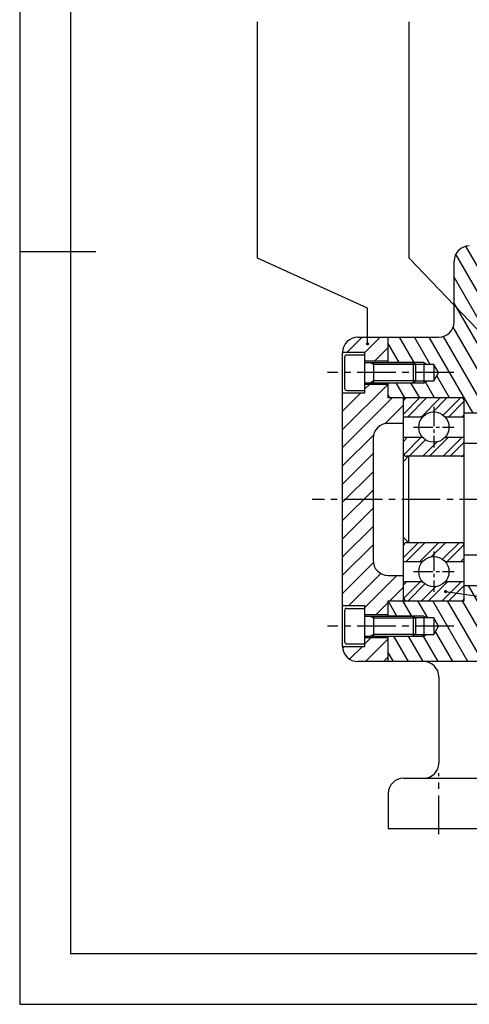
# Model space of a CAD drawing. Header units: millimetres. Extents: x 0 to 420, y 0 to 297.
# Tile 1 of 7: x 0 to 89, y 0 to 194. Entities that reach past the tile are written whole.
import ezdxf

# ---------------------------------------------------------------- set-up
doc = ezdxf.new("R2010")
doc.units = ezdxf.units.MM
doc.header["$LTSCALE"] = 0.4
doc.linetypes.add('CENTER2', pattern=[28.575, 19.05, -3.175, 3.175, -3.175])
for name, color, linetype in [('가는선', 1, 'Continuous'), ('외형선', 3, 'Continuous'), ('윤곽선', 5, 'Continuous'), ('중심선', 1, 'CENTER2')]:
    doc.layers.add(name, color=color, linetype=linetype)
doc.styles.get("Standard").update_dxf_attribs({"font": 'isocp.shx', "bigfont": 'whgtxt.shx'})
doc.dimstyles.new('ISO-25', dxfattribs={"dimtxt": 2.5, "dimasz": 2.5, "dimexe": 1.25, "dimexo": 0.625, "dimtad": 1, "dimdec": 4, "dimtxsty": 'Standard', "dimcen": 2.5, "dimadec": 4, "dimazin": 2, "dimtfac": 1, "dimtdec": 4, "dimtmove": 0, "dimatfit": 3, "dimfxl": 1, "dimarcsym": 0})
pattern_1 = [(120, (0, -7.826), (-2.199705, -1.27), [])]

# ---------------------------------------------------------------- blocks, each defined once
blk = doc.blocks.new('*U4')
at = {"layer": '가는선'}
h = blk.add_hatch(dxfattribs=at)
h.set_pattern_fill('ANSI31', color=256, scale=0.8, angle=75)
h.set_pattern_definition(pattern_1)
edge = h.paths.add_edge_path()
edge.add_arc((96.74, 136.59), 3, 90, 180, ccw=False)
edge.add_line((96.74, 139.59), (103.74, 139.59))
edge.add_line((103.74, 139.59), (103.74, 154.59))
edge.add_line((103.74, 154.59), (100.74, 154.59))
edge.add_line((100.74, 154.59), (100.74, 147.62))
edge.add_line((100.74, 147.62), (100.36, 147.24))
edge.add_line((100.36, 147.24), (100.36, 145.93))
edge.add_line((100.36, 145.93), (100.36, 144.59))
edge.add_line((100.36, 144.59), (98.74, 143.65))
edge.add_line((98.74, 143.65), (97.12, 144.59))
edge.add_line((97.12, 144.59), (97.12, 147.24))
edge.add_line((97.12, 147.24), (96.74, 147.62))
edge.add_line((96.74, 147.62), (96.74, 154.59))
edge.add_line((96.74, 154.59), (92.74, 154.59))
edge.add_line((92.74, 154.59), (92.74, 152.59))
edge.add_arc((89.74, 152.59), 3, 270, 360, ccw=False)
edge.add_line((89.74, 149.59), (88.74, 149.59))
edge.add_arc((88.74, 146.59), 3, 90, 180)
edge.add_line((85.74, 146.59), (85.74, 134.59))
edge.add_arc((82.74, 134.59), 3, 270, 360, ccw=False)
edge.add_line((82.74, 131.59), (72.74, 131.59))
edge.add_line((72.74, 131.59), (72.74, 126.59))
edge.add_line((72.74, 126.59), (77.71, 126.59))
edge.add_line((77.71, 126.59), (79.74, 126.59))
edge.add_line((79.74, 126.59), (80.4, 126.21))
edge.add_line((80.4, 126.21), (81.74, 126.21))
edge.add_line((81.74, 126.21), (82.68, 124.59))
edge.add_line((82.68, 124.59), (81.74, 122.97))
edge.add_line((81.74, 122.97), (80.4, 122.97))
edge.add_line((80.4, 122.97), (79.74, 122.59))
edge.add_line((79.74, 122.59), (72.74, 122.59))
edge.add_line((72.74, 122.59), (72.74, 119.59))
edge.add_line((72.74, 119.59), (87.74, 119.59))
edge.add_line((87.74, 119.59), (87.74, 116.59))
edge.add_line((87.74, 116.59), (93.74, 116.59))
edge.add_line((93.74, 116.59), (93.74, 136.59))
h.paths.add_polyline_path([(79.74, 126.59), (77.71, 126.59), (78.09, 126.21), (79.74, 126.21)], flags=17)
h.paths.add_polyline_path([(79.74, 126.59), (79.74, 126.21), (80.4, 126.21)], flags=17)
h.paths.add_polyline_path([(79.74, 122.97), (78.09, 122.97), (77.71, 122.59), (79.74, 122.59)], flags=17)
h.paths.add_polyline_path([(80.4, 122.97), (79.74, 122.97), (79.74, 122.59)], flags=17)
h = blk.add_hatch(dxfattribs=at)
h.set_pattern_fill('ANSI31', color=256, scale=0.8)
h.set_pattern_definition([(45, (0, -7.826), (-1.79605, 1.79605), [])])
edge = h.paths.add_edge_path()
edge.add_arc((72.74, 111.59), 3, 90, 180, ccw=False)
edge.add_line((72.74, 114.59), (75.74, 114.59))
edge.add_line((75.74, 114.59), (75.74, 119.59))
edge.add_line((75.74, 119.59), (74.74, 119.59))
edge.add_line((74.74, 119.59), (72.74, 119.59))
edge.add_line((72.74, 119.59), (72.74, 122.34))
edge.add_line((72.74, 122.34), (68.14, 122.34))
edge.add_line((68.14, 122.34), (68.14, 120.59))
edge.add_line((68.14, 120.59), (63.74, 120.59))
edge.add_line((63.74, 120.59), (63.74, 78.59))
edge.add_line((63.74, 78.59), (68.14, 78.59))
edge.add_line((68.14, 78.59), (68.14, 76.84))
edge.add_line((68.14, 76.84), (72.74, 76.84))
edge.add_line((72.74, 76.84), (72.74, 79.59))
edge.add_line((72.74, 79.59), (74.74, 79.59))
edge.add_line((74.74, 79.59), (75.74, 79.59))
edge.add_line((75.74, 79.59), (75.74, 84.59))
edge.add_line((75.74, 84.59), (72.74, 84.59))
edge.add_arc((72.74, 87.59), 3, 180, 270, ccw=False)
edge.add_line((69.74, 87.59), (69.74, 111.59))
edge = h.paths.add_edge_path()
edge.add_line((72.74, 72.34), (68.14, 72.34))
edge.add_line((68.14, 72.34), (68.14, 70.59))
edge.add_line((68.14, 70.59), (63.74, 70.59))
edge.add_arc((66.74, 70.59), 3, 180, 270)
edge.add_line((66.74, 67.59), (72.74, 67.59))
edge.add_line((72.74, 67.59), (72.74, 72.34))
edge = h.paths.add_edge_path()
edge.add_line((72.74, 131.59), (66.74, 131.59))
edge.add_arc((66.74, 128.59), 3, 90, 180)
edge.add_line((63.74, 128.59), (68.14, 128.59))
edge.add_line((68.14, 128.59), (68.14, 126.84))
edge.add_line((68.14, 126.84), (72.74, 126.84))
edge.add_line((72.74, 126.84), (72.74, 131.59))
h = blk.add_hatch(dxfattribs=at)
h.set_pattern_fill('ANSI32', color=256, scale=0.3)
h.set_pattern_definition([(45, (0, -7.826), (-2.02056, 2.02056), []), (45, (1.347, -7.826), (-2.02056, 2.02056), [])])
h.paths.add_polyline_path([(87.14, 108.09, 0.414214), (87.74, 108.69), (87.74, 111.84), (83.96, 111.84, -0.445148), (79.52, 111.84), (75.74, 111.84), (75.74, 108.69, 0.414214), (76.34, 108.09)])
h.paths.add_polyline_path([(76.34, 119.59, 0.414214), (75.74, 118.99), (75.74, 115.84), (79.52, 115.84, -0.445148), (83.96, 115.84), (87.74, 115.84), (87.74, 118.99, 0.414214), (87.14, 119.59)])
h.paths.add_polyline_path([(83.96, 87.34), (87.74, 87.34), (87.74, 90.49, 0.414214), (87.14, 91.09), (76.34, 91.09, 0.414214), (75.74, 90.49), (75.74, 87.34), (79.52, 87.34, -0.445148)])
h.paths.add_polyline_path([(87.14, 79.59, 0.414214), (87.74, 80.19), (87.74, 83.34), (83.96, 83.34, -0.445148), (79.52, 83.34), (75.74, 83.34), (75.74, 80.19, 0.414214), (76.34, 79.59)])
h = blk.add_hatch(dxfattribs=at)
h.set_pattern_fill('ANSI31', color=256, scale=0.8, angle=75)
h.set_pattern_definition(pattern_1)
edge = h.paths.add_edge_path()
edge.add_spline(control_points=[(112.74, 63.01), (113.44, 63.15), (115.09, 63.36), (117.9, 63.12), (120.46, 61.93), (122.13, 62.1), (122.74, 62.23)], knot_values=[5.557115, 5.557115, 5.557115, 5.557115, 7.713533, 10.579661, 13.913756, 15.788698, 15.788698, 15.788698, 15.788698], degree=3, periodic=0)
edge.add_line((122.74, 62.23), (122.74, 64.59))
edge.add_arc((125.74, 64.59), 3, 90, 180, ccw=False)
edge.add_line((125.74, 67.59), (162.74, 67.59))
edge.add_line((162.74, 67.59), (162.74, 72.59))
edge.add_line((162.74, 72.59), (157.77, 72.59))
edge.add_line((157.77, 72.59), (155.74, 72.59))
edge.add_line((155.74, 72.59), (155.08, 72.97))
edge.add_line((155.08, 72.97), (153.74, 72.97))
edge.add_line((153.74, 72.97), (152.81, 74.59))
edge.add_line((152.81, 74.59), (153.74, 76.21))
edge.add_line((153.74, 76.21), (155.08, 76.21))
edge.add_line((155.08, 76.21), (155.74, 76.59))
edge.add_line((155.74, 76.59), (162.74, 76.59))
edge.add_line((162.74, 76.59), (162.74, 79.59))
edge.add_line((162.74, 79.59), (147.74, 79.59))
edge.add_line((147.74, 79.59), (147.74, 82.59))
edge.add_line((147.74, 82.59), (141.74, 82.59))
edge.add_line((141.74, 82.59), (141.74, 77.59))
edge.add_arc((138.74, 77.59), 3, 270, 360, ccw=False)
edge.add_line((138.74, 74.59), (96.74, 74.59))
edge.add_arc((96.74, 77.59), 3, 180, 270, ccw=False)
edge.add_line((93.74, 77.59), (93.74, 82.59))
edge.add_line((93.74, 82.59), (87.74, 82.59))
edge.add_line((87.74, 82.59), (87.74, 79.59))
edge.add_line((87.74, 79.59), (72.74, 79.59))
edge.add_line((72.74, 79.59), (72.74, 76.59))
edge.add_line((72.74, 76.59), (77.71, 76.59))
edge.add_line((77.71, 76.59), (79.74, 76.59))
edge.add_line((79.74, 76.59), (80.4, 76.21))
edge.add_line((80.4, 76.21), (81.74, 76.21))
edge.add_line((81.74, 76.21), (82.68, 74.59))
edge.add_line((82.68, 74.59), (81.74, 72.97))
edge.add_line((81.74, 72.97), (80.4, 72.97))
edge.add_line((80.4, 72.97), (79.74, 72.59))
edge.add_line((79.74, 72.59), (72.74, 72.59))
edge.add_line((72.74, 72.59), (72.74, 67.59))
edge.add_line((72.74, 67.59), (109.74, 67.59))
edge.add_arc((109.74, 64.59), 3, 0, 90, ccw=False)
edge.add_line((112.74, 64.59), (112.74, 63.01))
h.paths.add_polyline_path([(79.74, 72.97), (78.09, 72.97), (77.71, 72.59), (79.74, 72.59)], flags=17)
h.paths.add_polyline_path([(80.4, 72.97), (79.74, 72.97), (79.74, 72.59)], flags=17)
h.paths.add_polyline_path([(79.74, 76.59), (77.71, 76.59), (78.09, 76.21), (79.74, 76.21)], flags=17)
h.paths.add_polyline_path([(79.74, 76.59), (79.74, 76.21), (80.4, 76.21)], flags=17)
h.paths.add_polyline_path([(157.39, 72.97), (155.74, 72.97), (155.74, 72.59), (157.77, 72.59)], flags=17)
h.paths.add_polyline_path([(155.74, 72.97), (155.08, 72.97), (155.74, 72.59)], flags=17)
h.paths.add_polyline_path([(155.74, 76.59), (155.08, 76.21), (155.74, 76.21)], flags=17)
h.paths.add_polyline_path([(157.77, 76.59), (155.74, 76.59), (155.74, 76.21), (157.39, 76.21)], flags=17)
for p, q in [((46.92, 147.14), (46.92, 193.8)), ((76.89, 147.14), (76.89, 193.8))]:
    blk.add_line(p, q)
at = {"layer": 'Defpoints'}
blk.add_lwpolyline([(0, 0), (420, 0), (420, 297), (0, 297)], close=True, dxfattribs=at)
at = {"layer": '가는선'}
for p, q in [((69.17, 126.59), (69.89, 126.17)), ((79.74, 126.59), (72.74, 126.59)), ((79.74, 126.59), (80.4, 126.21)), ((78.13, 126.17), (69.89, 126.17)), ((69.17, 122.59), (69.89, 123.01)), ((69.89, 123.01), (78.13, 123.01)), ((72.74, 122.59), (79.74, 122.59)), ((79.74, 122.59), (80.4, 122.97)), ((69.17, 76.59), (69.89, 76.17)), ((78.13, 76.17), (69.89, 76.17)), ((79.74, 76.59), (72.74, 76.59)), ((79.74, 76.59), (80.4, 76.21)), ((69.17, 72.59), (69.89, 73.01)), ((69.89, 73.01), (78.13, 73.01)), ((72.74, 72.59), (79.74, 72.59)), ((79.74, 72.59), (80.4, 72.97))]:
    blk.add_line(p, q, dxfattribs=at)
at = {"layer": '외형선'}
for p, q in [((0, 148.5), (15, 148.5)), ((85.74, 134.59), (85.74, 146.59)), ((66.74, 131.59), (82.74, 131.59)), ((72.74, 126.59), (72.74, 131.59)), ((68.14, 128.59), (63.74, 128.59)), ((63.74, 70.59), (63.74, 128.59)), ((68.14, 120.59), (68.14, 128.59)), ((64.14, 121.49), (64.14, 127.69)), ((64.54, 128.09), (68.14, 128.09)), ((72.74, 126.84), (68.14, 126.84)), ((68.14, 126.59), (77.71, 126.59)), ((69.89, 122.59), (69.89, 126.59)), ((77.71, 122.59), (77.71, 126.59)), ((78.14, 126.16), (77.71, 126.59)), ((79.74, 126.59), (79.74, 122.59)), ((81.74, 126.21), (78.09, 126.21)), ((78.14, 126.16), (78.14, 123.02)), ((82.68, 124.59), (81.74, 126.21)), ((81.74, 126.21), (81.74, 122.97)), ((81.74, 122.97), (82.68, 124.59)), ((68.14, 122.59), (77.71, 122.59)), ((72.74, 119.59), (72.74, 122.59)), ((78.14, 123.02), (77.71, 122.59)), ((78.09, 122.97), (81.74, 122.97)), ((63.74, 120.59), (68.14, 120.59)), ((64.54, 121.09), (68.14, 121.09)), ((68.14, 122.34), (72.74, 122.34)), ((87.74, 119.59), (72.74, 119.59)), ((75.74, 79.59), (75.74, 119.59)), ((87.74, 79.59), (87.74, 119.59)), ((93.74, 116.59), (87.74, 116.59)), ((75.74, 114.59), (72.74, 114.59)), ((79.52, 115.84), (75.74, 115.84)), ((87.74, 115.84), (83.96, 115.84)), ((69.74, 111.59), (69.74, 87.59)), ((75.74, 111.84), (79.52, 111.84)), ((83.96, 111.84), (87.74, 111.84)), ((105.74, 110.59), (87.74, 110.59)), ((75.74, 107.09), (76.74, 108.09)), ((87.74, 108.09), (76.34, 108.09)), ((76.74, 108.09), (76.74, 91.09)), ((75.74, 92.09), (76.74, 91.09)), ((76.34, 91.09), (87.74, 91.09)), ((147.74, 88.59), (87.74, 88.59)), ((75.74, 87.34), (79.52, 87.34)), ((83.96, 87.34), (87.74, 87.34)), ((72.74, 84.59), (75.74, 84.59)), ((79.52, 83.34), (75.74, 83.34)), ((87.74, 83.34), (83.96, 83.34)), ((87.74, 82.59), (93.74, 82.59)), ((68.14, 78.59), (63.74, 78.59)), ((64.14, 71.49), (64.14, 77.69)), ((64.54, 78.09), (68.14, 78.09)), ((68.14, 70.59), (68.14, 78.59)), ((72.74, 79.59), (87.74, 79.59)), ((72.74, 76.59), (72.74, 79.59)), ((72.74, 76.84), (68.14, 76.84)), ((68.14, 76.59), (77.71, 76.59)), ((69.89, 72.59), (69.89, 76.59)), ((77.71, 72.59), (77.71, 76.59)), ((78.14, 76.16), (77.71, 76.59)), ((81.74, 76.21), (78.09, 76.21)), ((78.14, 76.16), (78.14, 73.02)), ((79.74, 76.59), (79.74, 72.59)), ((82.68, 74.59), (81.74, 76.21)), ((81.74, 76.21), (81.74, 72.97)), ((81.74, 72.97), (82.68, 74.59)), ((68.14, 72.59), (77.71, 72.59)), ((68.14, 72.34), (72.74, 72.34)), ((72.74, 67.59), (72.74, 72.59)), ((78.14, 73.02), (77.71, 72.59)), ((78.09, 72.97), (81.74, 72.97)), ((63.74, 70.59), (68.14, 70.59)), ((64.54, 71.09), (68.14, 71.09)), ((109.74, 67.59), (66.74, 67.59)), ((82.74, 64.59), (82.74, 47.59)), ((75.74, 44.59), (159.74, 44.59)), ((72.74, 41.59), (72.74, 34.59)), ((162.74, 34.59), (72.74, 34.59))]:
    blk.add_line(p, q, dxfattribs=at)
for centre in [(81.74, 113.84), (81.74, 85.34)]:
    blk.add_circle(centre, 2.99, dxfattribs=at)
for centre, radius, start, end in [((88.74, 146.59), 3, 90, 180), ((82.74, 134.59), 3, 270, 0), ((66.74, 128.59), 3, 90, 180), ((64.54, 127.69), 0.4, 90, 180), ((64.54, 121.49), 0.4, 180, 270), ((76.34, 118.99), 0.6, 90, 180), ((87.14, 118.99), 0.6, 0, 90), ((72.74, 111.59), 3, 90, 180), ((76.34, 108.69), 0.6, 180, 270), ((87.14, 108.69), 0.6, 270, 0), ((76.34, 90.49), 0.6, 90, 180), ((87.14, 90.49), 0.6, 0, 90), ((72.74, 87.59), 3, 180, 270), ((76.34, 80.19), 0.6, 180, 270), ((87.14, 80.19), 0.6, 270, 0), ((64.54, 77.69), 0.4, 90, 180), ((66.74, 70.59), 3, 180, 270), ((64.54, 71.49), 0.4, 180, 270), ((79.74, 64.59), 3, 0, 90), ((79.74, 47.59), 3, 270, 0), ((75.74, 41.59), 3, 90, 180)]:
    blk.add_arc(centre, radius, start, end, dxfattribs=at)
at = {"layer": '윤곽선'}
blk.add_lwpolyline([(10, 10), (410, 10), (410, 287), (10, 287)], close=True, dxfattribs=at)
at = {"layer": '중심선'}
for p, q in [((85.68, 124.59), (60.74, 124.59)), ((208.74, 99.59), (57.74, 99.59)), ((85.68, 74.59), (60.74, 74.59)), ((82.74, 33.59), (82.74, 45.59))]:
    blk.add_line(p, q, dxfattribs=at)
at = {"layer": '중심선', "ltscale": 0.5}
for p, q in [((81.74, 117.83), (81.74, 109.85)), ((77.75, 113.84), (85.73, 113.84)), ((81.74, 89.33), (81.74, 81.35)), ((77.75, 85.34), (85.73, 85.34))]:
    blk.add_line(p, q, dxfattribs=at)
for points in [[(68.63, 130.27), (68.63, 137.28), (46.92, 147.14)], [(99.18, 104), (99.18, 123.85), (76.89, 147.14)], [(84.06, 81.42), (107.55, 77.99), (107.55, 25.16)]]:
    blk.add_leader(points, dimstyle='ISO-25', override={"dimgap": 0.625, "dimtad": 0, "dimldrblk": 'DotSmall'})

msp = doc.modelspace()

# ---------------------------------------------------------------- block references
msp.add_blockref('*U4', (0, 0))

doc.saveas('drawing.dxf')
